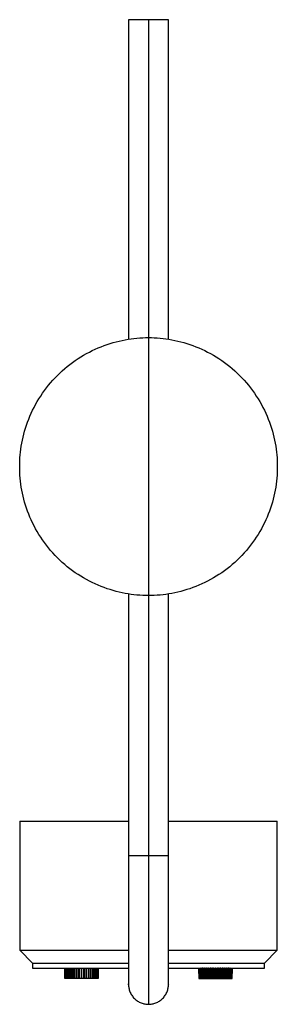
# Paper-space layout '_Superior' of a CAD drawing. Header units: millimetres. Extents: x 259 to 359, y -360 to 22.
import ezdxf

# ---------------------------------------------------------------- set-up
doc = ezdxf.new("R2010")
doc.units = ezdxf.units.MM

psp = doc.layouts.new('_Superior')

# ---------------------------------------------------------------- linework, layer by layer
at = {"color": 7, "linetype": 'Continuous', "lineweight": 25}
for p, q in [((301.25, 22), (301.25, -101.95)), ((309, 22), (309, -302)), ((316.75, -101.95), (316.75, 22)), ((301.25, -200.58), (301.25, -302)), ((316.75, -352), (316.75, -200.58)), ((259, -288.75), (259, -338.75)), ((272.49, -288.75), (272.69, -288.75)), ((359, -338.75), (359, -288.75)), ((301.25, -302), (301.25, -352)), ((259, -338.75), (264, -343.75)), ((354, -343.75), (359, -338.75)), ((264, -343.75), (264, -345.75)), ((276.5, -347.75), (276.5, -345.75)), ((276.51, -345.75), (276.51, -347.75)), ((276.53, -349.75), (276.53, -345.75)), ((276.62, -345.75), (276.62, -349.75)), ((276.71, -349.75), (276.71, -345.75)), ((276.88, -345.75), (276.88, -349.75)), ((277.02, -349.75), (277.02, -345.75)), ((277.28, -345.75), (277.28, -349.75)), ((277.28, -345.75), (277.46, -345.75)), ((277.46, -349.75), (277.46, -345.75)), ((277.81, -345.75), (277.81, -349.75)), ((277.81, -345.75), (278.03, -345.75)), ((278.03, -349.75), (278.03, -345.75)), ((278.45, -345.75), (278.71, -345.75)), ((278.45, -345.75), (278.45, -349.75)), ((278.71, -349.75), (278.71, -345.75)), ((278.71, -345.75), (278.71, -349.75)), ((279.19, -345.75), (279.49, -345.75)), ((279.19, -345.75), (279.19, -349.75)), ((279.44, -345.75), (279.44, -349.75)), ((279.49, -349.75), (279.49, -345.75)), ((280.02, -345.75), (280.35, -345.75)), ((280.02, -345.75), (280.02, -349.75)), ((280.26, -345.75), (280.26, -349.75)), ((280.35, -349.75), (280.35, -345.75)), ((280.91, -345.75), (281.26, -345.75)), ((280.91, -345.75), (280.91, -349.75)), ((281.14, -345.75), (281.14, -349.75)), ((281.26, -349.75), (281.26, -345.75)), ((281.85, -345.75), (282.21, -345.75)), ((281.85, -345.75), (281.85, -349.75)), ((282.06, -345.75), (282.06, -349.75)), ((282.21, -349.75), (282.21, -345.75)), ((282.82, -345.75), (282.82, -349.75)), ((283, -345.75), (283, -349.75)), ((283, -345.75), (283.18, -345.75)), ((283.18, -349.75), (283.18, -345.75)), ((283.79, -345.75), (283.79, -349.75)), ((283.79, -345.75), (284.15, -345.75)), ((283.94, -345.75), (283.94, -349.75)), ((284.15, -349.75), (284.15, -345.75)), ((284.74, -345.75), (284.74, -349.75)), ((284.74, -345.75), (285.09, -345.75)), ((284.86, -345.75), (284.86, -349.75)), ((285.09, -349.75), (285.09, -345.75)), ((285.65, -345.75), (285.65, -349.75)), ((285.65, -345.75), (285.98, -345.75)), ((285.74, -345.75), (285.74, -349.75)), ((285.98, -349.75), (285.98, -345.75)), ((286.51, -345.75), (286.51, -349.75)), ((286.51, -345.75), (286.81, -345.75)), ((286.56, -345.75), (286.56, -349.75)), ((286.81, -349.75), (286.81, -345.75)), ((287.29, -345.75), (287.29, -349.75)), ((287.29, -345.75), (287.29, -349.75)), ((287.29, -345.75), (287.55, -345.75)), ((287.55, -349.75), (287.55, -345.75)), ((287.97, -345.75), (287.97, -349.75)), ((287.97, -345.75), (288.19, -345.75)), ((288.19, -349.75), (288.19, -345.75)), ((288.54, -345.75), (288.54, -349.75)), ((288.54, -345.75), (288.72, -345.75)), ((288.72, -349.75), (288.72, -345.75)), ((288.98, -345.75), (288.98, -349.75)), ((289.12, -349.75), (289.12, -345.75)), ((289.29, -345.75), (289.29, -349.75)), ((289.29, -345.75), (289.38, -345.75)), ((289.38, -349.75), (289.38, -345.75)), ((289.47, -345.75), (289.47, -349.75)), ((289.47, -345.75), (289.49, -345.75)), ((289.49, -347.75), (289.49, -345.75)), ((289.5, -347.75), (289.5, -345.75)), ((328.5, -345.75), (328.5, -347.75)), ((328.51, -347.75), (328.51, -345.75)), ((328.53, -345.75), (328.51, -345.75)), ((328.53, -345.75), (328.53, -349.75)), ((328.62, -349.75), (328.62, -345.75)), ((328.71, -345.75), (328.62, -345.75)), ((328.71, -345.75), (328.71, -349.75)), ((328.88, -349.75), (328.88, -345.75)), ((329.02, -345.75), (329.02, -349.75)), ((329.28, -349.75), (329.28, -345.75)), ((329.46, -345.75), (329.28, -345.75)), ((329.46, -345.75), (329.46, -349.75)), ((329.81, -349.75), (329.81, -345.75)), ((330.03, -345.75), (329.81, -345.75)), ((330.03, -345.75), (330.03, -349.75)), ((330.71, -345.75), (330.45, -345.75)), ((330.45, -349.75), (330.45, -345.75)), ((330.71, -345.75), (330.71, -349.75)), ((330.71, -345.75), (330.71, -349.75)), ((331.49, -345.75), (331.19, -345.75)), ((331.19, -349.75), (331.19, -345.75)), ((331.44, -345.75), (331.44, -349.75)), ((331.49, -345.75), (331.49, -349.75)), ((332.35, -345.75), (332.02, -345.75)), ((332.02, -349.75), (332.02, -345.75)), ((332.26, -345.75), (332.26, -349.75)), ((332.35, -345.75), (332.35, -349.75)), ((333.26, -345.75), (332.91, -345.75)), ((332.91, -349.75), (332.91, -345.75)), ((333.14, -345.75), (333.14, -349.75)), ((333.26, -345.75), (333.26, -349.75)), ((334.21, -345.75), (333.85, -345.75)), ((333.85, -349.75), (333.85, -345.75)), ((334.06, -345.75), (334.06, -349.75)), ((334.21, -345.75), (334.21, -349.75)), ((334.82, -349.75), (334.82, -345.75)), ((335, -345.75), (334.82, -345.75)), ((335, -345.75), (335, -349.75)), ((335.18, -345.75), (335.18, -349.75)), ((335.79, -349.75), (335.79, -345.75)), ((336.15, -345.75), (335.79, -345.75)), ((335.94, -345.75), (335.94, -349.75)), ((336.15, -345.75), (336.15, -349.75)), ((336.74, -349.75), (336.74, -345.75)), ((337.09, -345.75), (336.74, -345.75)), ((336.86, -345.75), (336.86, -349.75)), ((337.09, -345.75), (337.09, -349.75)), ((337.65, -349.75), (337.65, -345.75)), ((337.98, -345.75), (337.65, -345.75)), ((337.74, -345.75), (337.74, -349.75)), ((337.98, -345.75), (337.98, -349.75)), ((338.51, -349.75), (338.51, -345.75)), ((338.81, -345.75), (338.51, -345.75)), ((338.56, -345.75), (338.56, -349.75)), ((338.81, -345.75), (338.81, -349.75)), ((339.29, -349.75), (339.29, -345.75)), ((339.29, -345.75), (339.29, -349.75)), ((339.55, -345.75), (339.29, -345.75)), ((339.55, -345.75), (339.55, -349.75)), ((339.97, -349.75), (339.97, -345.75)), ((340.19, -345.75), (339.97, -345.75)), ((340.19, -345.75), (340.19, -349.75)), ((340.54, -349.75), (340.54, -345.75)), ((340.72, -345.75), (340.54, -345.75)), ((340.72, -345.75), (340.72, -349.75)), ((340.98, -349.75), (340.98, -345.75)), ((341.12, -345.75), (341.12, -349.75)), ((341.29, -349.75), (341.29, -345.75)), ((341.38, -345.75), (341.38, -349.75)), ((341.47, -349.75), (341.47, -345.75)), ((341.49, -345.75), (341.49, -347.75)), ((341.5, -347.75), (341.5, -345.75)), ((354, -345.75), (354, -343.75)), ((276.51, -347.75), (276.53, -347.75)), ((276.71, -349.75), (276.62, -349.75)), ((277.02, -349.75), (276.88, -349.75)), ((277.46, -349.75), (277.28, -349.75)), ((278.03, -349.75), (277.81, -349.75)), ((278.71, -349.75), (278.45, -349.75)), ((279.49, -349.75), (279.19, -349.75)), ((280.35, -349.75), (280.02, -349.75)), ((281.26, -349.75), (280.91, -349.75)), ((282.21, -349.75), (281.85, -349.75)), ((283.18, -349.75), (282.82, -349.75)), ((284.15, -349.75), (283.79, -349.75)), ((285.09, -349.75), (284.74, -349.75)), ((285.98, -349.75), (285.65, -349.75)), ((286.81, -349.75), (286.51, -349.75)), ((287.55, -349.75), (287.29, -349.75)), ((288.19, -349.75), (287.97, -349.75)), ((288.72, -349.75), (288.54, -349.75)), ((289.12, -349.75), (288.98, -349.75)), ((289.38, -349.75), (289.29, -349.75)), ((289.47, -347.75), (289.49, -347.75)), ((328.53, -347.75), (328.51, -347.75)), ((328.62, -349.75), (328.71, -349.75)), ((328.88, -349.75), (329.02, -349.75)), ((329.28, -349.75), (329.46, -349.75)), ((329.81, -349.75), (330.03, -349.75)), ((330.45, -349.75), (330.71, -349.75)), ((331.19, -349.75), (331.49, -349.75)), ((332.02, -349.75), (332.35, -349.75)), ((332.91, -349.75), (333.26, -349.75)), ((333.85, -349.75), (334.21, -349.75)), ((334.82, -349.75), (335.18, -349.75)), ((335.79, -349.75), (336.15, -349.75)), ((336.74, -349.75), (337.09, -349.75)), ((337.65, -349.75), (337.98, -349.75)), ((338.51, -349.75), (338.81, -349.75)), ((339.29, -349.75), (339.55, -349.75)), ((339.97, -349.75), (340.19, -349.75)), ((340.54, -349.75), (340.72, -349.75)), ((340.98, -349.75), (341.12, -349.75)), ((341.34, -349.75), (341.38, -349.75)), ((341.49, -347.75), (341.47, -347.75)), ((301.3, -352.26), (301.25, -351.77)), ((316.75, -352.23), (316.69, -352.49))]:
    psp.add_line(p, q, dxfattribs=at)
for points, knots in [([(309, 22), (308.54, 22), (308.07, 22), (307.11, 22), (306.62, 22), (305.67, 22), (305.2, 22), (304.32, 22), (303.9, 22), (303.14, 22), (302.8, 22), (302.22, 22), (301.98, 22), (301.61, 22), (301.47, 22), (301.29, 22), (301.25, 22), (301.25, 22)], [0, 0, 0, 0, 0.125, 0.125, 0.25, 0.25, 0.375, 0.375, 0.5, 0.5, 0.625, 0.625, 0.75, 0.75, 0.875, 0.875, 1, 1, 1, 1]), ([(316.75, 22), (316.75, 22), (316.71, 22), (316.53, 22), (316.39, 22), (316.02, 22), (315.78, 22), (315.2, 22), (314.86, 22), (314.1, 22), (313.68, 22), (312.8, 22), (312.33, 22), (311.38, 22), (310.89, 22), (309.93, 22), (309.46, 22), (309, 22)], [0, 0, 0, 0, 0.125, 0.125, 0.25, 0.25, 0.375, 0.375, 0.5, 0.5, 0.625, 0.625, 0.75, 0.75, 0.875, 0.875, 1, 1, 1, 1]), ([(309, -201.26), (306.05, -201.26), (303, -201), (296.81, -199.86), (293.67, -198.97), (287.52, -196.54), (284.5, -194.98), (278.78, -191.25), (276.09, -189.06), (271.2, -184.18), (269.02, -181.48), (265.28, -175.77), (263.73, -172.75), (261.29, -166.59), (260.41, -163.46), (259.26, -157.27), (259, -154.21), (259, -148.32), (259.26, -145.26), (260.41, -139.07), (261.29, -135.94), (263.73, -129.78), (265.28, -126.76), (269.02, -121.05), (271.2, -118.35), (276.09, -113.47), (278.78, -111.28), (284.5, -107.55), (287.52, -105.99), (293.67, -103.56), (296.81, -102.67), (303, -101.53), (306.05, -101.26), (309, -101.26)], [0, 0, 0, 0, 0.0625, 0.0625, 0.125, 0.125, 0.1875, 0.1875, 0.25, 0.25, 0.3125, 0.3125, 0.375, 0.375, 0.4375, 0.4375, 0.5, 0.5, 0.5625, 0.5625, 0.625, 0.625, 0.6875, 0.6875, 0.75, 0.75, 0.8125, 0.8125, 0.875, 0.875, 0.9375, 0.9375, 1, 1, 1, 1]), ([(309, -101.26), (311.95, -101.26), (315, -101.53), (321.19, -102.67), (324.33, -103.56), (330.48, -105.99), (333.5, -107.55), (339.22, -111.28), (341.91, -113.47), (346.8, -118.35), (348.98, -121.05), (352.72, -126.76), (354.27, -129.78), (356.71, -135.94), (357.59, -139.07), (358.74, -145.26), (359, -148.32), (359, -154.21), (358.74, -157.27), (357.59, -163.46), (356.71, -166.59), (354.27, -172.75), (352.72, -175.77), (348.98, -181.48), (346.8, -184.18), (341.91, -189.06), (339.22, -191.25), (333.5, -194.98), (330.48, -196.54), (324.33, -198.97), (321.19, -199.86), (315, -201), (311.95, -201.26), (309, -201.26)], [0, 0, 0, 0, 0.0625, 0.0625, 0.125, 0.125, 0.1875, 0.1875, 0.25, 0.25, 0.3125, 0.3125, 0.375, 0.375, 0.4375, 0.4375, 0.5, 0.5, 0.5625, 0.5625, 0.625, 0.625, 0.6875, 0.6875, 0.75, 0.75, 0.8125, 0.8125, 0.875, 0.875, 0.9375, 0.9375, 1, 1, 1, 1]), ([(259, -288.75), (259.07, -288.75), (259.21, -288.75), (260.41, -288.75), (262.39, -288.75), (265.27, -288.75), (269.01, -288.75), (273.53, -288.75), (278.73, -288.75), (284.44, -288.75), (290.49, -288.75), (296.12, -288.75), (299.76, -288.75), (301.25, -288.75)], [0, 0, 0, 0, 0.085284, 0.174265, 0.266442, 0.361169, 0.457678, 0.555102, 0.652525, 0.749034, 0.843761, 0.935938, 1, 1, 1, 1]), ([(316.75, -288.75), (318.24, -288.75), (321.88, -288.75), (327.51, -288.75), (333.56, -288.75), (339.27, -288.75), (344.47, -288.75), (348.99, -288.75), (352.73, -288.75), (355.61, -288.75), (357.59, -288.75), (358.79, -288.75), (358.93, -288.75), (359, -288.75)], [0, 0, 0, 0, 0.064062, 0.156239, 0.250966, 0.347475, 0.444898, 0.542322, 0.638831, 0.733558, 0.825735, 0.914716, 1, 1, 1, 1]), ([(301.25, -302), (301.25, -302), (301.29, -302), (301.47, -302), (301.61, -302), (301.98, -302), (302.22, -302), (302.8, -302), (303.14, -302), (303.9, -302), (304.32, -302), (305.2, -302), (305.67, -302), (306.62, -302), (307.11, -302), (308.07, -302), (308.54, -302), (309, -302)], [0, 0, 0, 0, 0.125, 0.125, 0.25, 0.25, 0.375, 0.375, 0.5, 0.5, 0.625, 0.625, 0.75, 0.75, 0.875, 0.875, 1, 1, 1, 1]), ([(309, -302), (309, -305.4), (309, -308.93), (309, -316.08), (309, -319.7), (309, -326.81), (309, -330.3), (309, -336.9), (309, -340.02), (309, -345.65), (309, -348.18), (309, -352.49), (309, -354.29), (309, -357.1), (309, -358.12), (309, -359.45), (309, -359.75), (309, -359.75)], [0, 0, 0, 0, 0.125, 0.125, 0.25, 0.25, 0.375, 0.375, 0.5, 0.5, 0.625, 0.625, 0.75, 0.75, 0.875, 0.875, 1, 1, 1, 1]), ([(309, -302), (309.46, -302), (309.93, -302), (310.89, -302), (311.38, -302), (312.33, -302), (312.8, -302), (313.68, -302), (314.1, -302), (314.86, -302), (315.2, -302), (315.78, -302), (316.02, -302), (316.39, -302), (316.53, -302), (316.71, -302), (316.75, -302), (316.75, -302)], [0, 0, 0, 0, 0.125, 0.125, 0.25, 0.25, 0.375, 0.375, 0.5, 0.5, 0.625, 0.625, 0.75, 0.75, 0.875, 0.875, 1, 1, 1, 1]), ([(259, -338.75), (259.07, -338.75), (259.21, -338.75), (260.41, -338.75), (262.39, -338.75), (265.27, -338.75), (269.01, -338.75), (273.53, -338.75), (278.73, -338.75), (284.44, -338.75), (290.49, -338.75), (296.12, -338.75), (299.76, -338.75), (301.25, -338.75)], [0, 0, 0, 0, 0.085284, 0.174265, 0.266442, 0.361169, 0.457678, 0.555102, 0.652525, 0.749034, 0.843761, 0.935938, 1, 1, 1, 1]), ([(316.75, -338.75), (318.24, -338.75), (321.88, -338.75), (327.51, -338.75), (333.56, -338.75), (339.27, -338.75), (344.47, -338.75), (348.99, -338.75), (352.73, -338.75), (355.61, -338.75), (357.59, -338.75), (358.79, -338.75), (358.93, -338.75), (359, -338.75)], [0, 0, 0, 0, 0.064062, 0.156239, 0.250966, 0.347475, 0.444898, 0.542322, 0.638831, 0.733558, 0.825735, 0.914716, 1, 1, 1, 1]), ([(264, -343.75), (264.09, -343.75), (264.28, -343.75), (265.85, -343.75), (268.47, -343.75), (272.23, -343.75), (277.03, -343.75), (282.7, -343.75), (289, -343.75), (295.23, -343.75), (299.41, -343.75), (301.25, -343.75)], [0, 0, 0, 0, 0.104095, 0.213439, 0.327082, 0.443782, 0.562073, 0.680364, 0.797063, 0.910706, 1, 1, 1, 1]), ([(264, -343.75), (264.09, -343.75), (264.28, -343.75), (265.85, -343.75), (268.47, -343.75), (272.23, -343.75), (277.03, -343.75), (282.7, -343.75), (289, -343.75), (295.23, -343.75), (299.41, -343.75), (301.25, -343.75)], [0, 0, 0, 0, 0.104095, 0.213439, 0.327082, 0.443782, 0.562073, 0.680364, 0.797063, 0.910706, 1, 1, 1, 1]), ([(264, -345.75), (264.09, -345.75), (264.28, -345.75), (265.85, -345.75), (268.47, -345.75), (272.23, -345.75), (277.03, -345.75), (282.7, -345.75), (289, -345.75), (295.23, -345.75), (299.41, -345.75), (301.25, -345.75)], [0, 0, 0, 0, 0.104095, 0.213439, 0.327082, 0.443782, 0.562073, 0.680364, 0.797063, 0.910706, 1, 1, 1, 1]), ([(316.75, -343.75), (318.59, -343.75), (322.77, -343.75), (329, -343.75), (335.3, -343.75), (340.97, -343.75), (345.77, -343.75), (349.53, -343.75), (352.15, -343.75), (353.72, -343.75), (353.91, -343.75), (354, -343.75)], [0, 0, 0, 0, 0.089294, 0.202937, 0.319636, 0.437927, 0.556218, 0.672918, 0.786561, 0.895905, 1, 1, 1, 1]), ([(316.75, -343.75), (318.59, -343.75), (322.77, -343.75), (329, -343.75), (335.3, -343.75), (340.97, -343.75), (345.77, -343.75), (349.53, -343.75), (352.15, -343.75), (353.72, -343.75), (353.91, -343.75), (354, -343.75)], [0, 0, 0, 0, 0.089294, 0.202937, 0.319636, 0.437927, 0.556218, 0.672918, 0.786561, 0.895905, 1, 1, 1, 1]), ([(316.75, -345.75), (318.59, -345.75), (322.77, -345.75), (329, -345.75), (335.3, -345.75), (340.97, -345.75), (345.77, -345.75), (349.53, -345.75), (352.15, -345.75), (353.72, -345.75), (353.91, -345.75), (354, -345.75)], [0, 0, 0, 0, 0.089294, 0.202937, 0.319636, 0.437927, 0.556218, 0.672918, 0.786561, 0.895905, 1, 1, 1, 1]), ([(301.25, -352), (301.25, -352.46), (301.29, -352.93), (301.47, -353.89), (301.61, -354.38), (301.98, -355.33), (302.22, -355.8), (302.8, -356.68), (303.14, -357.1), (303.9, -357.86), (304.32, -358.2), (305.2, -358.78), (305.67, -359.02), (306.62, -359.39), (307.11, -359.53), (308.07, -359.71), (308.54, -359.75), (309, -359.75)], [0, 0, 0, 0, 0.125, 0.125, 0.25, 0.25, 0.375, 0.375, 0.5, 0.5, 0.625, 0.625, 0.75, 0.75, 0.875, 0.875, 1, 1, 1, 1]), ([(309, -359.75), (309.46, -359.75), (309.93, -359.71), (310.89, -359.53), (311.38, -359.39), (312.33, -359.02), (312.8, -358.78), (313.68, -358.2), (314.1, -357.86), (314.86, -357.1), (315.2, -356.68), (315.78, -355.8), (316.02, -355.33), (316.39, -354.38), (316.53, -353.89), (316.71, -352.93), (316.75, -352.46), (316.75, -352)], [0, 0, 0, 0, 0.125, 0.125, 0.25, 0.25, 0.375, 0.375, 0.5, 0.5, 0.625, 0.625, 0.75, 0.75, 0.875, 0.875, 1, 1, 1, 1])]:
    psp.add_open_spline(points, degree=3, knots=knots, dxfattribs=at)
for points in [[(276.62, -349.75), (276.59, -349.75), (276.56, -349.75), (276.53, -349.75)], [(276.88, -349.75), (276.82, -349.75), (276.76, -349.75), (276.71, -349.75)], [(277.28, -349.75), (277.19, -349.75), (277.1, -349.75), (277.02, -349.75)], [(277.81, -349.75), (277.68, -349.75), (277.57, -349.75), (277.46, -349.75)], [(278.45, -349.75), (278.3, -349.75), (278.16, -349.75), (278.03, -349.75)], [(279.19, -349.75), (279.02, -349.75), (278.87, -349.75), (278.71, -349.75)], [(280.02, -349.75), (279.84, -349.75), (279.66, -349.75), (279.49, -349.75)], [(280.91, -349.75), (280.72, -349.75), (280.53, -349.75), (280.35, -349.75)], [(281.85, -349.75), (281.65, -349.75), (281.45, -349.75), (281.26, -349.75)], [(282.82, -349.75), (282.61, -349.75), (282.41, -349.75), (282.21, -349.75)], [(283.79, -349.75), (283.59, -349.75), (283.39, -349.75), (283.18, -349.75)], [(284.74, -349.75), (284.55, -349.75), (284.35, -349.75), (284.15, -349.75)], [(285.65, -349.75), (285.47, -349.75), (285.28, -349.75), (285.09, -349.75)], [(286.51, -349.75), (286.34, -349.75), (286.16, -349.75), (285.98, -349.75)], [(287.29, -349.75), (287.13, -349.75), (286.98, -349.75), (286.81, -349.75)], [(287.97, -349.75), (287.84, -349.75), (287.7, -349.75), (287.55, -349.75)], [(288.54, -349.75), (288.43, -349.75), (288.32, -349.75), (288.19, -349.75)], [(288.98, -349.75), (288.9, -349.75), (288.81, -349.75), (288.72, -349.75)], [(289.29, -349.75), (289.24, -349.75), (289.18, -349.75), (289.12, -349.75)], [(289.47, -349.75), (289.44, -349.75), (289.41, -349.75), (289.38, -349.75)], [(328.53, -349.75), (328.56, -349.75), (328.59, -349.75), (328.62, -349.75)], [(328.71, -349.75), (328.76, -349.75), (328.82, -349.75), (328.88, -349.75)], [(329.02, -349.75), (329.1, -349.75), (329.19, -349.75), (329.28, -349.75)], [(329.46, -349.75), (329.57, -349.75), (329.68, -349.75), (329.81, -349.75)], [(330.03, -349.75), (330.16, -349.75), (330.3, -349.75), (330.45, -349.75)], [(330.71, -349.75), (330.87, -349.75), (331.02, -349.75), (331.19, -349.75)], [(331.49, -349.75), (331.66, -349.75), (331.84, -349.75), (332.02, -349.75)], [(332.35, -349.75), (332.53, -349.75), (332.72, -349.75), (332.91, -349.75)], [(333.26, -349.75), (333.45, -349.75), (333.65, -349.75), (333.85, -349.75)], [(334.21, -349.75), (334.41, -349.75), (334.61, -349.75), (334.82, -349.75)], [(335.18, -349.75), (335.39, -349.75), (335.59, -349.75), (335.79, -349.75)], [(336.15, -349.75), (336.35, -349.75), (336.55, -349.75), (336.74, -349.75)], [(337.09, -349.75), (337.28, -349.75), (337.47, -349.75), (337.65, -349.75)], [(337.98, -349.75), (338.16, -349.75), (338.34, -349.75), (338.51, -349.75)], [(338.81, -349.75), (338.98, -349.75), (339.13, -349.75), (339.29, -349.75)], [(339.55, -349.75), (339.7, -349.75), (339.84, -349.75), (339.97, -349.75)], [(340.19, -349.75), (340.32, -349.75), (340.43, -349.75), (340.54, -349.75)], [(340.72, -349.75), (340.81, -349.75), (340.9, -349.75), (340.98, -349.75)], [(341.12, -349.75), (341.18, -349.75), (341.24, -349.75), (341.29, -349.75)], [(341.38, -349.75), (341.41, -349.75), (341.44, -349.75), (341.47, -349.75)]]:
    psp.add_open_spline(points, degree=3, dxfattribs=at)

doc.saveas('drawing.dxf')
